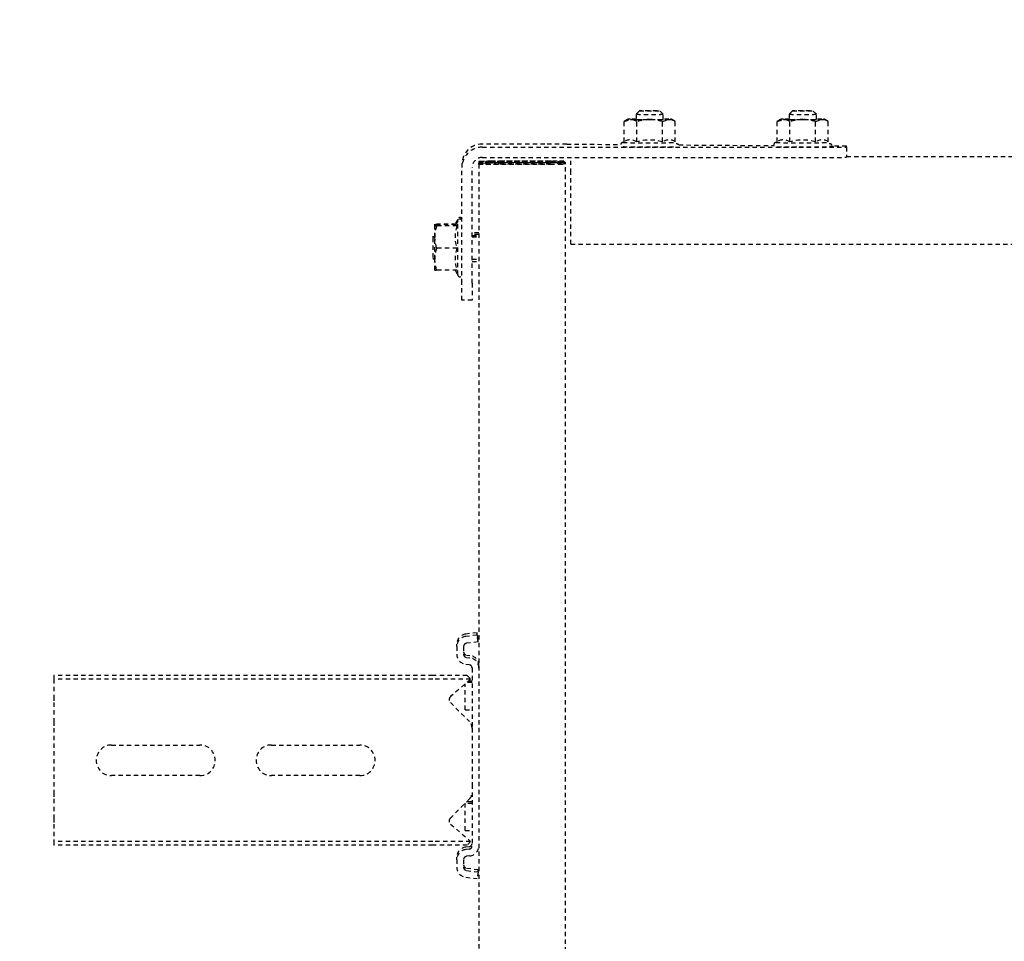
# Model space of a CAD drawing. Header units: centimetres. Extents: x 47725 to 65780, y 1899 to 12037.
# Tile 27 of 156: x 49602 to 49631, y 4904 to 4932. Entities that reach past the tile are written whole.
import ezdxf

# ---------------------------------------------------------------- set-up
doc = ezdxf.new("R2010")
doc.units = ezdxf.units.CM
doc.header["$LTSCALE"] = 0.02
doc.linetypes.add('DASHED2', pattern=[9.525, 6.35, -3.175])
doc.layers.add('CKDRZWI_', color=7, linetype='Continuous')
doc.layers.add('CKWYMIAR', color=3, linetype='Continuous')
doc.styles.get("Standard").update_dxf_attribs({"font": 'ic-simplex.shx', "width": 0.8})
doc.dimstyles.new('Kopia2 CADKON cm', dxfattribs={"dimscale": 5, "dimtxt": 3, "dimasz": 2.5, "dimexe": 1.8, "dimexo": 5, "dimgap": 0.6, "dimtad": 1, "dimrnd": 0.5, "dimtxsty": 'Standard', "dimblk1": 'OBLIQUE', "dimblk2": 'OBLIQUE', "dimsah": 1, "dimcen": 2.5, "dimadec": 1, "dimazin": 2, "dimtfac": 1, "dimtix": 1, "dimtmove": 2, "dimatfit": 3, "dimldrblk": 'OPEN30', "dimfxl": 2, "dimfxlon": 1, "dimtfill": 1, "dimtolj": 1, "dimarcsym": 0})

# ---------------------------------------------------------------- blocks, each defined once
blk = doc.blocks.new('A$7E8814B27261F1')
at = {"color": 7, "linetype": 'DASHED2', "ltscale": 10}
for p, q in [((3987.55, 4575), (3986.42, 4575)), ((3986.42, 4463.5), (3986.42, 4575)), ((3987.55, 4463.5), (3987.55, 4575)), ((3992.65, 4575), (3987.55, 4575)), ((3994.41, 4575), (3992.65, 4575)), ((4000.01, 4575), (3994.41, 4575)), ((4001.92, 4575), (4000.01, 4575)), ((4020.83, 4575), (4001.92, 4575)), ((4022.74, 4575), (4020.83, 4575)), ((4028.34, 4575), (4022.74, 4575)), ((4030.1, 4575), (4028.34, 4575)), ((4035.2, 4575), (4030.1, 4575)), ((4036.33, 4575), (4035.2, 4575)), ((4035.2, 4463.5), (4035.2, 4575)), ((4036.33, 4463.5), (4036.33, 4575)), ((4006.87, 4532), (4006.87, 4558)), ((4015.87, 4558), (4015.87, 4532)), ((4006.87, 4485), (4006.87, 4511)), ((4015.87, 4511), (4015.87, 4485)), ((3986.42, 4453.45), (3986.42, 4463.5)), ((3987.55, 4452.46), (3987.55, 4463.5)), ((4035.2, 4452.46), (4035.2, 4463.5)), ((4036.33, 4453.45), (4036.33, 4463.5)), ((4158.94, 4463.5), (4158.44, 4463)), ((4164.94, 4463.5), (4158.94, 4463.5)), ((4165.4, 4463.5), (4164.94, 4463.5)), ((4165.44, 4463), (4164.94, 4463.5)), ((4155.41, 4462.42), (4158.64, 4463)), ((4155.41, 4456.43), (4155.41, 4462.42)), ((4155.44, 4463), (4158.64, 4463)), ((4158.64, 4463), (4165.14, 4463)), ((4161.87, 4462.42), (4165.14, 4463)), ((4161.87, 4456.43), (4161.87, 4462.42)), ((4165.14, 4463), (4168.44, 4463)), ((4168.41, 4456.43), (4168.41, 4462.42)), ((4168.44, 4463), (4168.9, 4463)), ((4168.47, 4456.43), (4168.47, 4462.42)), ((4168.87, 4456.76), (4168.87, 4462.42)), ((4168.93, 4456.72), (4168.93, 4462.42)), ((3992.65, 4458.33), (3987.55, 4452.46)), ((4000.01, 4452.79), (3994.41, 4458.39)), ((4028.34, 4458.39), (4022.74, 4452.79)), ((4035.2, 4452.46), (4030.1, 4458.33)), ((3982.17, 4456.5), (3979.98, 4456.5)), ((3982.17, 4456.5), (3982.89, 4456.5)), ((4044.78, 4456.5), (4042.58, 4456.5)), ((4044.78, 4456.5), (4045.49, 4456.5)), ((4146.61, 4452), (4146.61, 4455)), ((4146.61, 4455), (4151.57, 4455)), ((4151.57, 4455), (4185.56, 4455)), ((4155.41, 4456.99), (4154.04, 4456.2)), ((4154.04, 4456.2), (4169.84, 4456.2)), ((4169.84, 4456.2), (4168.44, 4457.01)), ((4170.3, 4456.2), (4168.9, 4457.01)), ((4169.84, 4456.2), (4170.3, 4456.2)), ((4186.5, 4455), (4185.56, 4455)), ((3977, 4453.87), (3976.59, 4450.5)), ((3978.99, 4453.62), (3978.58, 4450.26)), ((3979.7, 4453.62), (3979.29, 4450.26)), ((3982.17, 4454.5), (3979.98, 4454.5)), ((3983.29, 4452.63), (3983.17, 4453.62)), ((3985.27, 4452.88), (3985.15, 4453.87)), ((3985.99, 4452.88), (3985.87, 4453.87)), ((4001.92, 4452), (3986.26, 4452)), ((3987.55, 4452.46), (3986.42, 4453.45)), ((3990.7, 4454), (3998.7, 4454)), ((3990.7, 4454), (3990.7, 4452)), ((3998.7, 4454), (3998.8, 4454)), ((3998.7, 4452), (3998.7, 4454)), ((3999.17, 4452), (3999.17, 4453.63)), ((4004.23, 4452), (4001.92, 4452)), ((4018.52, 4452), (4004.23, 4452)), ((4020.83, 4452), (4018.52, 4452)), ((4038.49, 4452), (4020.83, 4452)), ((4026.2, 4454), (4033.86, 4454)), ((4026.2, 4454), (4026.2, 4452)), ((4034.2, 4452), (4034.2, 4453.61)), ((4034.67, 4452), (4034.67, 4453.07)), ((4036.33, 4453.45), (4035.2, 4452.46)), ((4039.61, 4453.87), (4039.49, 4452.88)), ((4041.59, 4453.62), (4041.47, 4452.63)), ((4042.31, 4453.62), (4042.19, 4452.63)), ((4044.78, 4454.5), (4042.58, 4454.5)), ((4046.18, 4450.26), (4045.77, 4453.62)), ((4048.17, 4450.5), (4047.75, 4453.87)), ((4048.88, 4450.5), (4048.47, 4453.87)), ((4151.57, 4452), (4146.61, 4452)), ((4151.57, 4452), (4185.56, 4452)), ((4157.94, 4452), (4157.94, 4450)), ((4158.7, 4452), (4158.7, 4450)), ((4165.17, 4452), (4165.17, 4450)), ((4165.64, 4452), (4165.64, 4450)), ((4165.94, 4450), (4165.94, 4452)), ((4166.4, 4450), (4166.4, 4452)), ((4186.6, 4450), (711.34, 4450)), ((3978.58, 4450.26), (3976.59, 4450.5)), ((3978.58, 4450.26), (3979.29, 4450.26)), ((4046.18, 4450.26), (4048.17, 4450.5)), ((4046.18, 4450.26), (4046.9, 4450.26)), ((4046.9, 4450.26), (4048.88, 4450.5)), ((4048.17, 4450.5), (4048.88, 4450.5)), ((4186.6, 4450), (4186.85, 4450)), ((4187.07, 4450), (4186.85, 4450)), ((4187.32, 4450), (4187.07, 4450)), ((4188.56, 4449), (4188.56, 4346.97)), ((4191.56, 4449), (4191.56, 4346.97)), ((4192.5, 4430.63), (4192.5, 4449)), ((4186.85, 4448), (4186.6, 4448)), ((4186.91, 4448.79), (4186.98, 4446.06)), ((4186.97, 4444.21), (4186.91, 4446.91)), ((4187.07, 4448), (4187.32, 4448)), ((4187.37, 4446.91), (4187.44, 4444.21)), ((4187.44, 4446.06), (4187.38, 4448.79)), ((4186.56, 4429), (4186.56, 4445.5)), ((4186.58, 4445.5), (4186.58, 4429)), ((4186.97, 4444.21), (4186.58, 4444.21)), ((4187.03, 4445.5), (4187.03, 4429)), ((4187.05, 4429), (4187.05, 4445.5)), ((4187.44, 4444.21), (4187.05, 4444.21)), ((4186.93, 4426.81), (4186.97, 4428.8)), ((4187.44, 4428.8), (4187.4, 4426.81)), ((4186.93, 4426.81), (4186.59, 4426.81)), ((4186.6, 4426.5), (4186.62, 4426.5)), ((4186.62, 4426.5), (4186.62, 4424.5)), ((4186.94, 4425), (4186.93, 4426.81)), ((4186.98, 4426.99), (4186.94, 4425)), ((4187.4, 4426.81), (4187.06, 4426.81)), ((4187.08, 4426.5), (4187.07, 4426.5)), ((4187.08, 4424.5), (4187.08, 4426.5)), ((4187.4, 4426.81), (4187.41, 4425)), ((4187.41, 4425), (4187.45, 4426.99)), ((711.34, 4424.5), (4186.6, 4424.5)), ((4163.1, 4423), (4167.57, 4423)), ((4163.1, 4423), (4163.1, 327)), ((4167.57, 4423), (4184.06, 4423)), ((4184.06, 4423), (4188.56, 4423)), ((4186.62, 4424.5), (4186.6, 4424.5)), ((4186.94, 4425), (4186.62, 4425)), ((4186.62, 4424.5), (4187.07, 4424.5)), ((4187.07, 4424.5), (4187.08, 4424.5)), ((4187.41, 4425), (4187.08, 4425)), ((4192.48, 4424.17), (4192.36, 4408.3)), ((4193.16, 4407.31), (4199.16, 4407.31)), ((4199.16, 4407.31), (4199.71, 4405.43)), ((4199.74, 4406.3), (4199.16, 4407.31)), ((4193.11, 4403.55), (4199.1, 4403.55)), ((4201.24, 4403.8), (4199.73, 4403.8)), ((4202.24, 4402.8), (4201.24, 4403.8)), ((4201.24, 4395.8), (4202.24, 4396.8)), ((4193.11, 4396.05), (4199.1, 4396.05)), ((4199.1, 4396.05), (4199.71, 4394.17)), ((4199.73, 4395.8), (4201.24, 4395.8)), ((4192.23, 4391.24), (4192.03, 4363.21)), ((4193.16, 4392.29), (4199.16, 4392.29)), ((4199.16, 4392.29), (4199.74, 4393.3)), ((4193.16, 4362.31), (4199.16, 4362.31)), ((4199.16, 4362.31), (4199.71, 4360.43)), ((4199.74, 4361.3), (4199.16, 4362.31)), ((4193.11, 4358.55), (4199.1, 4358.55)), ((4201.24, 4358.8), (4199.73, 4358.8)), ((4202.24, 4357.8), (4201.24, 4358.8)), ((4193.11, 4351.05), (4199.1, 4351.05)), ((4199.1, 4351.05), (4199.71, 4349.17)), ((4199.73, 4350.8), (4201.24, 4350.8)), ((4201.24, 4350.8), (4202.24, 4351.8)), ((4199.16, 4347.29), (4199.74, 4348.3)), ((4191.91, 4346.98), (4191.9, 4345.5)), ((4193.16, 4347.29), (4199.16, 4347.29)), ((4191.61, 4341.97), (4188.61, 4341.97)), ((4188.85, 4341.97), (4188.85, 408.03)), ((4191.61, 4341.97), (4191.83, 4341.97))]:
    blk.add_line(p, q, dxfattribs=at)
for centre, radius, start, end in [((4011.37, 4558), 4.5, 0, 180), ((4011.37, 4532), 4.5, 180, 0), ((4011.37, 4511), 4.5, 0, 180), ((4011.37, 4485), 4.5, 180, 0), ((4159.72, 4462.47), 4.31, 172.9062, 180.6366), ((4158.53, 4453.07), 9.93, 70.3005, 89.3422), ((4165.02, 4452.88), 10.12, 70.4904, 89.3522), ((4172.72, 4462.47), 4.31, 172.9062, 180.6366), ((4164.12, 4462.46), 4.36, 359.401, 7.0562), ((4173.18, 4462.47), 4.31, 172.9062, 180.6366), ((3993.56, 4457.54), 1.2, 45, 139), ((4029.19, 4457.54), 1.2, 41, 135), ((4154.04, 4455.6), 0.6, 90, 270), ((4158.64, 4447.63), 9.37, 69.8159, 110.1841), ((4165.14, 4447.45), 9.56, 70.0132, 109.9868), ((4169.84, 4455.6), 0.6, 270, 90), ((4170.3, 4455.6), 0.6, 270, 90), ((4001.92, 4454.7), 2.7, 225, 270), ((4020.83, 4454.7), 2.7, 270, 315), ((4190.35, 4405.47), 3.36, 325.2059, 33.0622), ((4196, 4405.6), 3.71, 326.6171, 357.4259), ((4181.14, 4399.8), 12.54, 342.5885, 17.4115), ((4186.29, 4399.65), 13.39, 0.6393, 16.948), ((4186.29, 4399.95), 13.4, 343.0579, 359.3548), ((4190.35, 4394.13), 3.36, 326.8921, 34.8398), ((4196.08, 4394.22), 3.63, 327.9563, 359.248), ((4190.35, 4360.47), 3.36, 325.2059, 33.0622), ((4196, 4360.6), 3.71, 326.6171, 357.4259), ((4181.14, 4354.8), 12.54, 342.5885, 17.4115), ((4186.29, 4354.65), 13.39, 0.6393, 16.948), ((4186.29, 4354.95), 13.4, 343.0579, 359.3548), ((4190.35, 4349.13), 3.36, 326.8921, 34.8398), ((4196.08, 4349.22), 3.63, 327.9563, 359.248)]:
    blk.add_arc(centre, radius, start, end, dxfattribs=at)
for centre, major_axis, ratio, start_param, end_param in [((3979.98, 4453.5), (0, 3), 0.999962, 0, 1.448623), ((3982.17, 4453.5), (0, -3), 0.999962, 1.692969, 3.141593), ((3982.89, 4453.5), (0, -3), 0.999962, 1.692969, 3.141593), ((4042.58, 4453.5), (0, 3), 0.999962, 0, 1.448623), ((4044.78, 4453.5), (0, -3), 0.999962, 1.692969, 3.141593), ((4045.49, 4453.5), (0, -3), 0.999962, 1.692969, 3.141593), ((4185.56, 4449), (0, -6), 0.999962, 1.570796, 3.141593), ((4186.5, 4449), (0, 6), 0.999962, 4.712389, 6.283185), ((3979.98, 4453.5), (0, 1), 0.999962, 0, 1.448623), ((3980.7, 4453.5), (0, 1), 0.999962, 0, 1.448623), ((3982.17, 4453.5), (0, -1), 0.999962, 1.692969, 3.141593), ((3986.26, 4453), (0, -3), 0.999962, 4.834562, 6.283185), ((3986.26, 4453), (0, -1), 0.999962, 4.834562, 6.283185), ((3986.98, 4453), (0, -1), 0.999962, 4.834562, 6.283185), ((4038.49, 4453), (0, 1), 0.999962, 3.141593, 4.590216), ((4038.49, 4453), (0, 3), 0.999962, 3.141593, 4.590216), ((4039.21, 4453), (0, 3), 0.999962, 3.141593, 4.590216), ((4042.58, 4453.5), (0, 1), 0.999962, 0, 1.448623), ((4043.3, 4453.5), (0, 1), 0.999962, 0, 1.448623), ((4044.78, 4453.5), (0, -1), 0.999962, 1.692969, 3.141593), ((4185.56, 4449), (0, -3), 0.999962, 1.570796, 3.141593), ((4186.6, 4445.5), (0, -4.5), 0.008727, 3.141593, 4.712389), ((4186.85, 4430), (0, 20), 0.008727, 5.934119, 6.283185), ((4187.07, 4445.5), (0, -4.5), 0.008727, 3.141593, 4.712389), ((4187.32, 4430), (0, -20), 0.008727, 2.792527, 3.141593), ((4186.6, 4445.5), (0, 2.5), 0.008727, 0, 1.570796), ((4186.85, 4430), (0, -18), 0.008727, 2.792527, 3.141593), ((4186.94, 4436.5), (0, 10.5), 0.008727, 3.577925, 5.855196), ((4187.07, 4445.5), (0, 2.5), 0.008727, 0, 1.570796), ((4187.32, 4430), (0, 18), 0.008727, 5.934119, 6.283185), ((4187.41, 4436.5), (0, -10.5), 0.008727, 0.436332, 2.713603), ((4186.94, 4436.5), (0, -8.5), 0.008727, 0.436332, 2.704803), ((4187.41, 4436.5), (0, 8.5), 0.008727, 3.577925, 5.846396), ((4186.6, 4429), (0, -4.5), 0.008727, 4.712389, 6.283185), ((4186.6, 4429), (0, 2.5), 0.008727, 1.570796, 3.141593), ((4187.07, 4429), (0, -4.5), 0.008727, 4.712389, 6.283185), ((4187.07, 4429), (0, 2.5), 0.008727, 1.570796, 3.141593), ((4192.41, 4430.63), (0, -10), 0.008727, 0.868012, 1.570796), ((4192.94, 4399.8), (0, 7.9), 0.008727, 0, 3.141593), ((4192.94, 4399.8), (0, 7.9), 0.008727, 6.268069, 6.283185), ((4199.74, 4399.8), (0, 6.5), 0.008727, 0.523599, 1.570796), ((4199.74, 4399.8), (0, -6.5), 0.008727, 2.617994, 3.665191), ((4199.74, 4399.8), (0, 6.5), 0.008727, 5.375263, 5.759587), ((4199.74, 4399.8), (0, 4.15), 0.008727, 0, 3.411276), ((4199.74, 4399.8), (0, 4.15), 0.008727, 6.013502, 6.283185), ((4201.24, 4399.8), (0, 4), 0.008727, 0, 3.141593), ((4201.24, 4399.8), (0, 4), 0.008727, 6.274458, 6.283185), ((4191.74, 4399.8), (0, 7.9), 0.008727, 1.436101, 3.141593), ((4199.74, 4399.8), (0, -6.5), 0.008727, 4.712389, 5.759587), ((4199.74, 4399.8), (0, 6.5), 0.008727, 2.617994, 3.665191), ((4199.74, 4399.8), (0, -6.5), 0.008727, 0.523599, 0.907923), ((4192.94, 4354.8), (0, 7.9), 0.008727, 0, 3.141593), ((4192.94, 4354.8), (0, 7.9), 0.008727, 6.268069, 6.283185), ((4199.74, 4354.8), (0, 6.5), 0.008727, 0.523599, 1.570796), ((4199.74, 4354.8), (0, -6.5), 0.008727, 2.617994, 3.665191), ((4199.74, 4354.8), (0, 6.5), 0.008727, 5.375263, 5.759587), ((4199.74, 4354.8), (0, 4.15), 0.008727, 0, 3.411276), ((4199.74, 4354.8), (0, 4.15), 0.008727, 6.013502, 6.283185), ((4201.24, 4354.8), (0, 4), 0.008727, 0, 3.141593), ((4201.24, 4354.8), (0, 4), 0.008727, 6.274458, 6.283185), ((4191.74, 4354.8), (0, 7.9), 0.008727, 1.436101, 3.141593), ((4199.74, 4354.8), (0, -6.5), 0.008727, 4.712389, 5.759587), ((4199.74, 4354.8), (0, -6.5), 0.008727, 0.523599, 0.907923), ((4199.74, 4354.8), (0, 6.5), 0.008727, 2.617994, 3.665191), ((4188.61, 4346.97), (0, -5), 0.008727, 4.712389, 6.283185), ((4191.61, 4346.97), (0, 5), 0.008727, 1.570796, 3.141593), ((4191.83, 4351.97), (0, -10), 0.008727, 0, 0.868012)]:
    blk.add_ellipse(centre, major_axis=major_axis, ratio=ratio, start_param=start_param, end_param=end_param, dxfattribs=at)
for centre in [(4202.24, 4399.8), (4202.24, 4354.8)]:
    blk.add_ellipse(centre, major_axis=(0, 3), ratio=0.008727, dxfattribs=at)
for points, knots in [([(4168.41, 4456.43), (4168.41, 4456.6), (4168.42, 4456.75), (4168.43, 4456.95), (4168.43, 4457.01), (4168.44, 4457.01), (4168.44, 4457.01), (4168.44, 4457.01)], [0, 0, 0, 0, 0.25, 0.25, 0.5, 0.5, 0.5083284, 0.5083284, 0.5083284, 0.5083284]), ([(4192.96, 4407.38), (4192.95, 4407.54), (4192.93, 4407.69), (4192.95, 4407.76), (4192.9, 4407.92), (4192.84, 4408.03), (4192.74, 4408.16), (4192.57, 4408.27), (4192.35, 4408.31), (4192.14, 4408.28), (4191.97, 4408.19), (4191.87, 4408.08), (4191.8, 4407.98), (4191.77, 4407.89), (4191.75, 4407.83), (4191.74, 4407.78), (4191.73, 4407.72), (4191.72, 4407.52), (4191.7, 4406.7), (4191.68, 4404.59), (4191.67, 4402.45), (4191.67, 4401.2), (4191.67, 4400.84)], [0.4679523, 0.4679523, 0.4679523, 0.4679523, 0.5226093, 0.5419823, 0.5459281, 0.550613, 0.5569908, 0.5641798, 0.5719987, 0.5803439, 0.5868466, 0.5922879, 0.596927, 0.6007021, 0.6040085, 0.6081559, 0.6157521, 0.6380484, 0.7559458, 0.8577585, 0.9645625, 1, 1, 1, 1]), ([(4192.94, 4362.71), (4192.94, 4362.74), (4192.95, 4362.76), (4192.9, 4362.92), (4192.84, 4363.03), (4192.74, 4363.16), (4192.57, 4363.27), (4192.35, 4363.31), (4192.14, 4363.28), (4191.97, 4363.19), (4191.87, 4363.08), (4191.8, 4362.98), (4191.77, 4362.89), (4191.75, 4362.83), (4191.74, 4362.78), (4191.73, 4362.72), (4191.72, 4362.52), (4191.7, 4361.7), (4191.68, 4359.59), (4191.67, 4357.45), (4191.67, 4356.2), (4191.67, 4355.84)], [0.5226093, 0.5226093, 0.5226093, 0.5226093, 0.5419823, 0.5459281, 0.550613, 0.5569908, 0.5641798, 0.5719987, 0.5803439, 0.5868466, 0.5922879, 0.596927, 0.6007021, 0.6040085, 0.6081559, 0.6157521, 0.6380484, 0.7559458, 0.8577585, 0.9645625, 1, 1, 1, 1])]:
    blk.add_open_spline(points, degree=3, knots=knots, dxfattribs=at)
for points in [[(4192.28, 4391.3), (4192.38, 4391.24), (4192.49, 4391.49), (4192.58, 4392.05)], [(4192.28, 4346.3), (4192.38, 4346.24), (4192.49, 4346.49), (4192.58, 4347.05)]]:
    blk.add_open_spline(points, degree=3, dxfattribs=at)
blk = doc.blocks.new('_OBLIQUE')
at = {"color": 0, "linetype": 'ByBlock'}
blk.add_line((-0.5, -0.5), (0.5, 0.5), dxfattribs=at)
blk = doc.blocks.new('*D278')
at = {"layer": 'CKWYMIAR', "color": 0, "lineweight": -2}
for p, q in [((49811.856, 5776.604), (49830.856, 5776.604)), ((49821.856, 4514.625), (49821.856, 5776.604)), ((49811.856, 4514.625), (49830.856, 4514.625))]:
    blk.add_line(p, q, dxfattribs=at)
at = {"layer": 'CKWYMIAR', "color": 0, "lineweight": -2, "xscale": 12.5, "yscale": 12.5, "zscale": 12.5}
for p, rotation in [((49821.856, 5776.604), 90), ((49821.856, 4514.625), 270)]:
    blk.add_blockref('_OBLIQUE', p, dxfattribs=dict(at, rotation=rotation))
at = {"layer": 'CKWYMIAR', "color": 0, "lineweight": -3, "insert": (49811.356, 5196.334), "char_height": 15, "attachment_point": 5, "rotation": 90, "bg_fill": 3, "box_fill_scale": 1.1, "bg_fill_color": 256, "bg_fill_true_color": 13158600, "bg_fill_transparency": 0}
blk.add_mtext('\\A1;1262', dxfattribs=at)
blk = doc.blocks.new('_Open30')
at = {"color": 0, "linetype": 'ByBlock', "lineweight": -2}
for p, q in [((-1, 0.2679), (0, 0)), ((0, 0), (-1, -0.2679)), ((0, 0), (-1, 0))]:
    blk.add_line(p, q, dxfattribs=at)

msp = doc.modelspace()

# ---------------------------------------------------------------- block references
at = {"layer": 'CKDRZWI_', "xscale": 0.1, "yscale": 0.1, "zscale": 0.1, "rotation": 89.99999999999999}
msp.add_blockref('A$7E8814B27261F1', (50060.429, 4508.604), dxfattribs=at)

# ---------------------------------------------------------------- next in the draw order: dimensions: what is measured, and where the dimension line sits
at = {"layer": 'CKWYMIAR', "lineweight": -3}
dim = msp.add_linear_dim(base=(49821.856, 5776.604), p1=(49601.929, 4514.625), p2=(49601.929, 5776.604), angle=90, dimstyle='Kopia2 CADKON cm', override={"dimtxt": 3, "dimfxl": 2, "dimfxlon": 1, "dimtfill": 1, "dimtfillclr": 0}, dxfattribs=at)
dim.commit()
dim.dimension.update_dxf_attribs({"geometry": '*D278', "text_midpoint": (49811.356, 5196.334), "dimtype": 160})

doc.saveas('drawing.dxf')
